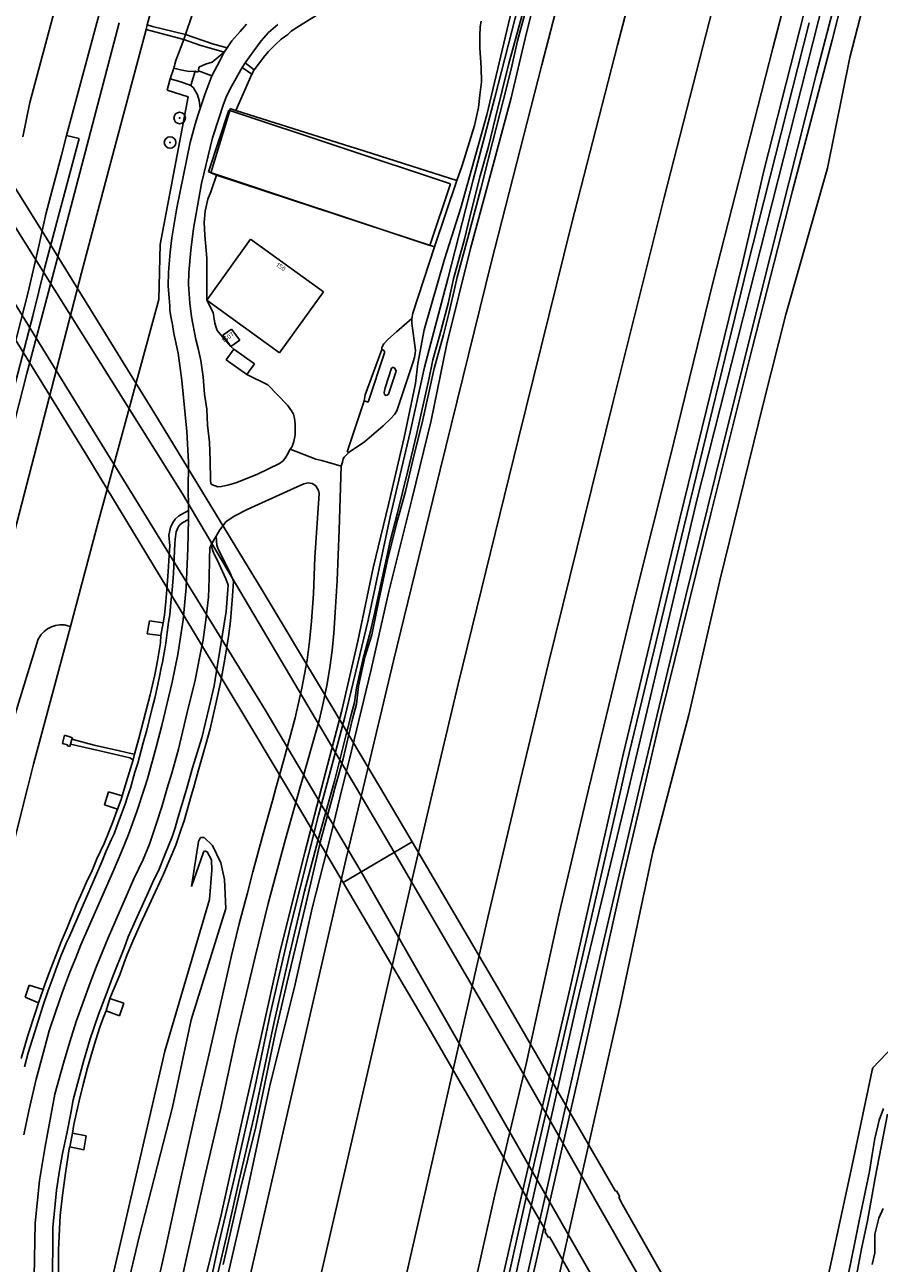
# Model space of a CAD drawing. Header units: metres. Extents: x 102000 to 105000, y 414600 to 420766.
# Tile 44 of 256: x 102816 to 103002, y 416297 to 416566. Entities that reach past the tile are written whole.
import ezdxf

# ---------------------------------------------------------------- set-up
doc = ezdxf.new("R2010")
doc.units = ezdxf.units.M
doc.layers.get('0').update_dxf_attribs({"color": 8})
doc.styles.add('MtXpl_NLCS-ISO', font='NLCS-ISO.ttf')

msp = doc.modelspace()

# ---------------------------------------------------------------- hatches: boundary and pattern name
at = {"ltscale": 0.1}
h = msp.add_hatch(color=256, dxfattribs=at)
edge = h.paths.add_edge_path()
edge.add_arc((102849.39, 416545.73), 0.075, 0, 360)
h = msp.add_hatch(color=256, dxfattribs=at)
edge = h.paths.add_edge_path()
edge.add_arc((102847.31, 416540.4), 0.075, 0, 360)

# ---------------------------------------------------------------- linework, layer by layer
for p, q in [((102940.59, 416605.8), (102928.17, 416557.28)), ((102944.63, 416561.56), (102955.03, 416602.13)), ((102978.37, 416560.93), (102987.01, 416593.98)), ((102987.82, 416555.16), (102997.3, 416591.36)), ((102998.43, 416591.07), (102991.29, 416562.65)), ((102842.34, 416565.96), (102847.69, 416586.22)), ((102925, 416583.66), (102920.29, 416563.51)), ((102835.28, 416580.91), (102824.82, 416541.94)), ((102850.67, 416563.85), (102855.5, 416578.39)), ((102850.67, 416563.85), (102855.5, 416578.39)), ((102924.82, 416564.23), (102928.35, 416578.62)), ((103000, 416577.61), (102995.13, 416558.89)), ((102925.61, 416574.46), (102923.2, 416565.76)), ((102990.16, 416574.27), (102974.51, 416512.36)), ((102822.93, 416571.85), (102816.79, 416549.09)), ((102986.15, 416572.31), (102976.51, 416534.51)), ((102881.75, 416569.68), (102874.89, 416565.38)), ((102923.07, 416570.23), (102917.93, 416550.22)), ((102922.89, 416562.49), (102924.6, 416568.88)), ((102954.76, 416528.47), (102965.24, 416569.42)), ((102836.24, 416566.44), (102822.68, 416514.77)), ((102842.09, 416564.98), (102842.34, 416565.96)), ((102843.47, 416565.63), (102842.34, 416565.96)), ((102843.47, 416565.63), (102850.67, 416563.85)), ((102862.54, 416564.52), (102863.93, 416566.15)), ((102870.73, 416566.04), (102868.71, 416564.33)), ((102914.74, 416565.58), (102914.94, 416566.77)), ((102923.2, 416565.76), (102920.97, 416557.55)), ((102986.3, 416566.41), (102972.86, 416513.55)), ((102834.01, 416534.55), (102842.09, 416564.98)), ((102843.21, 416564.65), (102842.09, 416564.98)), ((102850.32, 416562.77), (102843.21, 416564.65)), ((102850.32, 416562.77), (102850.67, 416563.85)), ((102856.53, 416561.82), (102850.67, 416563.85)), ((102860.71, 416562.5), (102862.54, 416564.52)), ((102868.71, 416564.33), (102867.13, 416562.48)), ((102872.91, 416563.88), (102871.44, 416562.85)), ((102873.68, 416564.58), (102872.91, 416563.88)), ((102874.89, 416565.38), (102873.68, 416564.58)), ((102914.64, 416563.61), (102914.74, 416565.58)), ((102914.68, 416560.99), (102914.64, 416563.61)), ((102920.29, 416563.51), (102916.21, 416546.41)), ((102921.5, 416550.12), (102924.82, 416564.23)), ((102848.59, 416558.25), (102850.32, 416562.77)), ((102848.59, 416558.25), (102850.32, 416562.77)), ((102850.32, 416562.77), (102853.8, 416561.59)), ((102853.8, 416561.59), (102859.08, 416560.02)), ((102859.73, 416561), (102856.53, 416561.82)), ((102859.08, 416560.02), (102859.73, 416561)), ((102859.73, 416561), (102860.71, 416562.5)), ((102865.52, 416560.32), (102863.61, 416557.69)), ((102867.13, 416562.48), (102865.52, 416560.32)), ((102868.68, 416560.2), (102867.93, 416559.25)), ((102870.26, 416561.73), (102868.68, 416560.2)), ((102871.44, 416562.85), (102870.26, 416561.73)), ((102914.94, 416556.72), (102914.68, 416560.99)), ((102921.47, 416556.35), (102922.89, 416562.49)), ((102934.63, 416522.62), (102944.63, 416561.56)), ((102965.43, 416510.2), (102978.37, 416560.93)), ((102991.29, 416562.65), (102982.66, 416529.9)), ((102820.46, 416519.6), (102796, 416558.63)), ((102848.11, 416556.6), (102848.59, 416558.25)), ((102848.11, 416556.6), (102848.59, 416558.25)), ((102856.44, 416557.9), (102854.98, 416557.4)), ((102856.36, 416554.91), (102858.1, 416558.13)), ((102859.08, 416560.02), (102856.44, 416557.9)), ((102858.1, 416558.13), (102859.08, 416560.02)), ((102863.61, 416557.69), (102862.99, 416556.74)), ((102865.62, 416556.22), (102863.61, 416557.69)), ((102866.77, 416557.75), (102865.62, 416556.22)), ((102867.93, 416559.25), (102866.77, 416557.75)), ((102920.97, 416557.55), (102918.07, 416545.86)), ((102995.13, 416558.89), (102990.26, 416534.79)), ((102847.33, 416554.24), (102848.11, 416556.6)), ((102847.33, 416554.24), (102848.11, 416556.6)), ((102849.6, 416556.22), (102848.11, 416556.6)), ((102851.46, 416555.86), (102849.6, 416556.22)), ((102852.76, 416555.91), (102851.46, 416555.86)), ((102852.76, 416555.91), (102851.79, 416552.83)), ((102853.37, 416555.7), (102852.76, 416555.91)), ((102853.49, 416555.98), (102853.37, 416555.7)), ((102853.59, 416556.78), (102853.49, 416555.98)), ((102853.49, 416555.98), (102856.36, 416554.91)), ((102854.98, 416557.4), (102853.59, 416556.78)), ((102856.36, 416554.91), (102854.86, 416550.81)), ((102862.99, 416556.74), (102860.77, 416552.74)), ((102865.06, 416555.25), (102862.99, 416556.74)), ((102865.06, 416555.25), (102864.26, 416553.48)), ((102865.62, 416556.22), (102865.06, 416555.25)), ((102915.06, 416553.59), (102914.94, 416556.72)), ((102928.17, 416557.28), (102917.15, 416514.27)), ((102919.74, 416549.44), (102921.47, 416556.35)), ((102977.88, 416515.83), (102987.82, 416555.16)), ((102846.67, 416551.78), (102847.33, 416554.24)), ((102846.67, 416551.78), (102847.33, 416554.24)), ((102849.63, 416553.6), (102847.33, 416554.24)), ((102851.79, 416552.83), (102849.63, 416553.6)), ((102852.41, 416552.28), (102851.79, 416552.83)), ((102853.26, 416550.79), (102852.41, 416552.28)), ((102860.77, 416552.74), (102859.56, 416550.44)), ((102864.26, 416553.48), (102861.61, 416547.35)), ((102914.71, 416550.68), (102915.06, 416553.59)), ((102845.16, 416518.19), (102851.24, 416550.3)), ((102845.16, 416518.19), (102851.24, 416550.3)), ((102851.24, 416550.3), (102846.67, 416551.78)), ((102851.24, 416550.3), (102846.67, 416551.78)), ((102853.64, 416549.5), (102853.26, 416550.79)), ((102853.82, 416547.78), (102853.64, 416549.5)), ((102854.86, 416550.81), (102853.82, 416547.78)), ((102859.56, 416550.44), (102858.86, 416548.55)), ((102917.93, 416550.22), (102913.25, 416532.29)), ((102914.36, 416548.04), (102914.71, 416550.68)), ((102916.54, 416531.77), (102921.5, 416550.12)), ((102917.51, 416540.66), (102919.74, 416549.44)), ((102816.79, 416549.09), (102815.28, 416541.64)), ((102853.82, 416547.78), (102853.34, 416546.26)), ((102860.12, 416547.44), (102855.65, 416534)), ((102856.14, 416533.83), (102860.46, 416547.79)), ((102858.86, 416548.55), (102857.96, 416545.82)), ((102908.27, 416531.42), (102860.12, 416547.44)), ((102860.46, 416547.79), (102861.12, 416547.52)), ((102861.12, 416547.52), (102861.61, 416547.35)), ((102861.61, 416547.35), (102886.59, 416539.45)), ((102913.51, 416544.07), (102914.36, 416548.04)), ((102852.79, 416544.42), (102851.66, 416540.43)), ((102853.34, 416546.26), (102852.79, 416544.42)), ((102857.96, 416545.82), (102856.54, 416541.42)), ((102916.21, 416546.41), (102910.52, 416526.21)), ((102912.45, 416540.57), (102913.51, 416544.07)), ((102918.07, 416545.86), (102916.53, 416539.54)), ((102801, 416542), (102850, 416464)), ((102823.68, 416537.66), (102824.82, 416541.94)), ((102824.82, 416541.94), (102827.52, 416541.3)), ((102856.54, 416541.42), (102854.15, 416531.48)), ((102827.52, 416541.3), (102820.04, 416513.3)), ((102851.66, 416540.43), (102848.79, 416526.18)), ((102886.59, 416539.45), (102888.05, 416538.99)), ((102888.05, 416538.99), (102909.7, 416532.15)), ((102910.8, 416535.4), (102912.45, 416540.57)), ((102916.53, 416539.54), (102914.77, 416533.16)), ((102914.87, 416530.33), (102917.51, 416540.66)), ((102820.35, 416525.13), (102823.68, 416537.66)), ((102828.07, 416512.03), (102834.01, 416534.55)), ((102855.65, 416534), (102903.8, 416517.98)), ((102857.4, 416533.31), (102856.14, 416533.83)), ((102857.4, 416533.31), (102856.14, 416529.66)), ((102904.8, 416517.68), (102857.4, 416533.31)), ((102909.7, 416532.15), (102910.8, 416535.4)), ((102976.51, 416534.51), (102971.82, 416514.14)), ((102990.26, 416534.79), (102981.26, 416502.97)), ((102854.15, 416531.48), (102852.38, 416521.72)), ((102903.8, 416517.98), (102908.27, 416531.42)), ((102904.8, 416517.68), (102909.7, 416532.15)), ((102913.25, 416532.29), (102907.7, 416510.72)), ((102914.77, 416533.16), (102912.47, 416524.25)), ((102912.68, 416517.38), (102916.54, 416531.77)), ((102799, 416529), (102868, 416417)), ((102855.51, 416528.1), (102854.97, 416525.48)), ((102856.14, 416529.66), (102855.51, 416528.1)), ((102912.1, 416519.66), (102914.87, 416530.33)), ((102943.61, 416483.76), (102954.76, 416528.47)), ((102982.66, 416529.9), (102973.94, 416495.88)), ((102848.79, 416526.18), (102847.71, 416519.7)), ((102854.97, 416525.48), (102854.7, 416523.04)), ((102910.52, 416526.21), (102906.98, 416515.03)), ((102818.69, 416517.56), (102820.35, 416525.13)), ((102854.7, 416523.04), (102854.9, 416520.23)), ((102912.47, 416524.25), (102911.31, 416519.39)), ((102923.06, 416476.04), (102934.63, 416522.62)), ((102852.38, 416521.72), (102851.85, 416516.97)), ((102854.9, 416520.23), (102855.3, 416515.26)), ((102816.44, 416507.82), (102818.69, 416517.56)), ((102844.03, 416481.41), (102820.46, 416519.6)), ((102844.9, 416506.28), (102845.16, 416518.19)), ((102844.9, 416506.28), (102845.16, 416518.19)), ((102847.71, 416519.7), (102847.32, 416516.52)), ((102864.8, 416519.37), (102855.27, 416506.12)), ((102880.69, 416507.92), (102864.8, 416519.37)), ((102900.13, 416503.31), (102904.8, 416517.68)), ((102907.5, 416496.65), (102912.68, 416517.38)), ((102911.31, 416519.39), (102908.98, 416510.74)), ((102909.78, 416511.14), (102912.1, 416519.66)), ((102822.68, 416514.77), (102816.19, 416490.16)), ((102847.32, 416516.52), (102846.96, 416512.17)), ((102851.85, 416516.97), (102851.4, 416512.1)), ((102855.3, 416515.26), (102855.27, 416506.12)), ((102906.98, 416515.03), (102902.59, 416499.66)), ((102969.01, 416480.54), (102977.88, 416515.83)), ((102802.76, 416414.52), (102828.07, 416512.03)), ((102820.04, 416513.3), (102817.49, 416502.7)), ((102846.96, 416512.17), (102846.91, 416509.16)), ((102851.4, 416512.1), (102851.32, 416509.54)), ((102917.15, 416514.27), (102906.04, 416469.2)), ((102971.82, 416514.14), (102958.12, 416458.34)), ((102972.86, 416513.55), (102959.07, 416456.77)), ((102974.51, 416512.36), (102961.86, 416462.63)), ((102805.69, 416510.41), (102829.19, 416472.33)), ((102846.91, 416509.16), (102847.1, 416506.62)), ((102851.32, 416509.54), (102851.61, 416505.45)), ((102907.7, 416510.72), (102902.67, 416491.57)), ((102908.98, 416510.74), (102907.81, 416505.42)), ((102909.11, 416508.21), (102909.78, 416511.14)), ((102955.98, 416471.65), (102965.43, 416510.2)), ((102813.29, 416495.37), (102816.44, 416507.82)), ((102847.1, 416506.62), (102847.23, 416504.88)), ((102871.14, 416494.67), (102880.69, 416507.92)), ((102907.94, 416503.23), (102909.11, 416508.21)), ((102831.59, 416457.54), (102844.9, 416506.28)), ((102831.59, 416457.54), (102844.9, 416506.28)), ((102847.23, 416504.88), (102847.27, 416503.9)), ((102847.27, 416503.9), (102847.54, 416502.21)), ((102851.61, 416505.45), (102851.99, 416502.48)), ((102855.27, 416506.12), (102856.68, 416503.46)), ((102855.27, 416506.12), (102871.14, 416494.67)), ((102907.81, 416505.42), (102905.89, 416498.26)), ((102817.49, 416502.7), (102801.7, 416442.57)), ((102847.54, 416502.21), (102847.81, 416500.79)), ((102851.99, 416502.48), (102852.94, 416497.59)), ((102856.68, 416503.46), (102857.05, 416501.13)), ((102857.05, 416501.13), (102857.34, 416500.16)), ((102896.54, 416499.21), (102899.91, 416502.16)), ((102899.91, 416502.16), (102900.13, 416503.31)), ((102899.91, 416501.09), (102899.91, 416502.16)), ((102900.68, 416495.2), (102899.91, 416501.09)), ((102906.77, 416498.58), (102907.94, 416503.23)), ((102981.26, 416502.97), (102976.4, 416483.78)), ((102847.81, 416500.79), (102848.16, 416498.87)), ((102848.16, 416498.87), (102849.06, 416494.58)), ((102857.34, 416500.16), (102857.57, 416499.52)), ((102857.57, 416499.52), (102858.35, 416498.61)), ((102858.35, 416498.61), (102860.56, 416496.05)), ((102860.69, 416499.84), (102858.79, 416498.51)), ((102858.79, 416498.51), (102858.81, 416498.5)), ((102858.81, 416498.5), (102860.56, 416496.05)), ((102862.45, 416497.4), (102860.69, 416499.84)), ((102894.68, 416497.59), (102896.54, 416499.21)), ((102902.59, 416499.66), (102901.2, 416492.37)), ((102905.89, 416498.26), (102904.48, 416493.17)), ((102904.71, 416491.23), (102906.77, 416498.58)), ((102852.94, 416497.59), (102853.44, 416495.62)), ((102853.44, 416495.62), (102853.97, 416492.99)), ((102860.56, 416496.05), (102862.45, 416497.4)), ((102860.56, 416496.05), (102861.18, 416495.46)), ((102893.33, 416495.41), (102893.38, 416495.8)), ((102893.38, 416495.8), (102893.78, 416496.65)), ((102893.78, 416496.65), (102894.68, 416497.59)), ((102904.11, 416479.98), (102907.5, 416496.65)), ((102973.94, 416495.88), (102964.92, 416459.66)), ((102849.06, 416494.58), (102849.9, 416488.66)), ((102853.97, 416492.99), (102854.53, 416489.41)), ((102861.18, 416495.46), (102859.52, 416493.13)), ((102859.52, 416493.13), (102864.01, 416489.94)), ((102865.66, 416492.27), (102861.18, 416495.46)), ((102889.71, 416485.55), (102893.33, 416495.41)), ((102890.4, 416483.93), (102893.94, 416494.68)), ((102893.57, 416495.31), (102893.33, 416495.41)), ((102893.75, 416495.24), (102893.57, 416495.31)), ((102893.96, 416494.92), (102893.75, 416495.24)), ((102893.94, 416494.68), (102893.96, 416494.92)), ((102900.18, 416492.71), (102900.49, 416493.64)), ((102900.49, 416493.64), (102900.64, 416494.59)), ((102900.64, 416494.59), (102900.68, 416495.2)), ((102904.48, 416493.17), (102903.6, 416488.89)), ((102864.01, 416489.94), (102865.66, 416492.27)), ((102895.45, 416491.36), (102894.09, 416487.03)), ((102894.83, 416485.68), (102896.5, 416490.67)), ((102895.65, 416491.48), (102895.45, 416491.36)), ((102895.91, 416491.46), (102895.65, 416491.48)), ((102896.2, 416491.31), (102895.91, 416491.46)), ((102896.5, 416490.67), (102896.2, 416491.31)), ((102896.59, 416482.04), (102900.18, 416492.71)), ((102902.67, 416491.57), (102899.51, 416477.43)), ((102901.2, 416492.37), (102900.7, 416487.98)), ((102902.3, 416480.09), (102904.71, 416491.23)), ((102816.19, 416490.16), (102810.04, 416466.64)), ((102849.9, 416488.66), (102850.94, 416477.57)), ((102854.53, 416489.41), (102854.82, 416485.7)), ((102864.01, 416489.94), (102868.59, 416487.73)), ((102868.59, 416487.73), (102872.84, 416483.31)), ((102900.7, 416487.98), (102898.24, 416476.23)), ((102903.6, 416488.89), (102900.91, 416476.91)), ((102854.82, 416485.7), (102855.27, 416482.38)), ((102889.51, 416484.2), (102889.71, 416485.55)), ((102894.09, 416487.03), (102893.87, 416486.03)), ((102893.87, 416486.03), (102893.97, 416485.58)), ((102893.97, 416485.58), (102894.2, 416485.39)), ((102894.2, 416485.39), (102894.55, 416485.43)), ((102894.55, 416485.43), (102894.83, 416485.68)), ((102855.27, 416482.38), (102855.48, 416478.95)), ((102872.84, 416483.31), (102873.72, 416482.02)), ((102885.8, 416473.15), (102889.51, 416484.2)), ((102889.51, 416484.2), (102890.4, 416483.93)), ((102929.59, 416427.19), (102943.61, 416483.76)), ((102976.4, 416483.78), (102966.87, 416445.17)), ((102867.33, 416443.08), (102844.03, 416481.41)), ((102873.72, 416482.02), (102874.15, 416481.33)), ((102874.15, 416481.33), (102874.32, 416480.75)), ((102874.32, 416480.75), (102874.43, 416479.98)), ((102874.43, 416479.98), (102874.55, 416479.04)), ((102893.68, 416478.76), (102895.33, 416480.36)), ((102895.33, 416480.36), (102896.09, 416481.26)), ((102896.09, 416481.26), (102896.59, 416482.04)), ((102899.95, 416463.04), (102904.11, 416479.98)), ((102900.18, 416471.58), (102902.3, 416480.09)), ((102959.44, 416441.52), (102969.01, 416480.54)), ((102850.94, 416477.57), (102851.35, 416470.91)), ((102855.48, 416478.95), (102855.89, 416475.24)), ((102874.48, 416476.8), (102874.24, 416475.41)), ((102874.53, 416478.13), (102874.48, 416476.8)), ((102874.55, 416479.04), (102874.53, 416478.13)), ((102889.62, 416475.33), (102893.68, 416478.76)), ((102899.51, 416477.43), (102895.16, 416458.97)), ((102900.91, 416476.91), (102899.04, 416468.99)), ((102855.89, 416475.24), (102856.04, 416471.24)), ((102873.87, 416474.33), (102873.42, 416473.69)), ((102874.24, 416475.41), (102873.87, 416474.33)), ((102886.24, 416473.09), (102889.62, 416475.33)), ((102898.24, 416476.23), (102894.83, 416461.65)), ((102909.97, 416422.61), (102923.06, 416476.04)), ((102829.19, 416472.33), (102852.43, 416434.09)), ((102871.93, 416471.2), (102872.49, 416471.99)), ((102872.49, 416471.99), (102872.79, 416472.51)), ((102872.79, 416472.51), (102873.42, 416473.69)), ((102873.42, 416473.69), (102879.04, 416471.54)), ((102879.04, 416471.54), (102880.3, 416471.24)), ((102884.8, 416470.92), (102884.96, 416471.64)), ((102884.96, 416471.64), (102885.16, 416471.95)), ((102885.16, 416471.95), (102886.24, 416473.09)), ((102886.24, 416473.09), (102885.8, 416473.15)), ((102898.49, 416464.51), (102900.18, 416471.58)), ((102948.42, 416441.36), (102955.98, 416471.65)), ((102851.35, 416470.91), (102851.21, 416464.59)), ((102856.04, 416471.24), (102856.13, 416466.97)), ((102866.16, 416468.18), (102871.13, 416470.59)), ((102871.13, 416470.59), (102871.93, 416471.2)), ((102880.3, 416471.24), (102884.54, 416470.01)), ((102884.06, 416456.18), (102884.54, 416470.01)), ((102884.54, 416470.01), (102884.8, 416470.92)), ((102906.04, 416469.2), (102895.87, 416427.7)), ((102899.04, 416468.99), (102896.68, 416459.55)), ((102856.13, 416466.97), (102856.15, 416466.19)), ((102856.15, 416466.19), (102856.52, 416465.95)), ((102856.52, 416465.95), (102857.68, 416465.56)), ((102858.49, 416465.57), (102860.1, 416465.96)), ((102860.1, 416465.96), (102861.59, 416466.43)), ((102861.59, 416466.43), (102866.16, 416468.18)), ((102873.48, 416464.87), (102876.37, 416466.19)), ((102876.37, 416466.19), (102877.34, 416466.42)), ((102877.34, 416466.42), (102878.19, 416466.27)), ((102878.19, 416466.27), (102878.98, 416465.73)), ((102850, 416464), (102887.82, 416400)), ((102851.21, 416464.59), (102851.31, 416461.69)), ((102857.68, 416465.56), (102858.49, 416465.57)), ((102864.11, 416460.6), (102873.48, 416464.87)), ((102879.73, 416464.07), (102878.79, 416450.15)), ((102878.98, 416465.73), (102879.62, 416464.75)), ((102879.62, 416464.75), (102879.73, 416464.07)), ((102896.74, 416458.29), (102898.49, 416464.51)), ((102851.31, 416461.69), (102851.32, 416460.39)), ((102861.43, 416459.25), (102864.11, 416460.6)), ((102894.83, 416461.65), (102891.49, 416447.9)), ((102894.88, 416442.79), (102899.95, 416463.04)), ((102961.86, 416462.63), (102947.08, 416400)), ((102848.43, 416458.52), (102847.88, 416457.76)), ((102849.21, 416459.23), (102848.43, 416458.52)), ((102851.32, 416460.39), (102849.21, 416459.23)), ((102850.07, 416457.75), (102851.31, 416458.39)), ((102851.31, 416458.39), (102851.18, 416452.12)), ((102851.32, 416460.39), (102851.31, 416458.39)), ((102858.1, 416456.19), (102859.53, 416457.96)), ((102859.53, 416457.96), (102861.43, 416459.25)), ((102895.16, 416458.97), (102890.37, 416436.51)), ((102894.68, 416449.92), (102896.74, 416458.29)), ((102896.68, 416459.55), (102895.18, 416453.74)), ((102958.12, 416458.34), (102945.92, 416407.6)), ((102964.92, 416459.66), (102953.98, 416415.34)), ((102825.62, 416435.15), (102831.59, 416457.54)), ((102825.62, 416435.15), (102831.59, 416457.54)), ((102847.42, 416456.69), (102847.06, 416455.04)), ((102847.88, 416457.76), (102847.42, 416456.69)), ((102848.39, 416454.11), (102848.61, 416455.74)), ((102848.61, 416455.74), (102849.09, 416456.74)), ((102849.09, 416456.74), (102849.54, 416457.37)), ((102849.54, 416457.37), (102850.07, 416457.75)), ((102857.33, 416454.8), (102858.1, 416456.19)), ((102883.62, 416445.17), (102884.06, 416456.18)), ((102959.07, 416456.77), (102946.65, 416405.53)), ((102847.06, 416455.04), (102847.24, 416452.73)), ((102847.24, 416452.73), (102847.19, 416451.77)), ((102848.17, 416450.04), (102848.36, 416453.11)), ((102848.36, 416453.11), (102848.39, 416454.11)), ((102855.98, 416452.31), (102856.24, 416452.91)), ((102856.24, 416452.91), (102856.49, 416453.33)), ((102856.42, 416452.82), (102856.4, 416452.32)), ((102856.49, 416453.33), (102856.42, 416452.82)), ((102856.49, 416453.33), (102857.33, 416454.8)), ((102857.5, 416452.83), (102857.33, 416454.8)), ((102857.73, 416452.19), (102857.5, 416452.83)), ((102895.18, 416453.74), (102893.45, 416445.65)), ((102847.19, 416451.77), (102846.93, 416447.08)), ((102848.04, 416446.66), (102848.17, 416450.04)), ((102851.18, 416452.12), (102850.8, 416443.63)), ((102855.8, 416445.61), (102855.89, 416449.82)), ((102855.89, 416449.82), (102855.98, 416452.31)), ((102856.4, 416452.32), (102856.6, 416451.59)), ((102856.6, 416451.59), (102856.91, 416450.9)), ((102856.91, 416450.9), (102857.61, 416449.47)), ((102858.12, 416451.27), (102857.73, 416452.19)), ((102860.33, 416447), (102858.12, 416451.27)), ((102878.79, 416450.15), (102878.52, 416442.26)), ((102892.88, 416441.56), (102894.68, 416449.92)), ((102857.61, 416449.47), (102859.47, 416445.52)), ((102891.49, 416447.9), (102888.17, 416431.93)), ((102846.93, 416447.08), (102846.61, 416443.21)), ((102847.75, 416443.08), (102848.04, 416446.66)), ((102855.65, 416441.53), (102855.8, 416445.61)), ((102859.47, 416445.52), (102859.82, 416444.61)), ((102859.82, 416444.61), (102859.92, 416444.15)), ((102861.08, 416444.98), (102860.33, 416447)), ((102860.92, 416441.82), (102861.08, 416444.98)), ((102883.2, 416438.19), (102883.62, 416445.17)), ((102893.45, 416445.65), (102891.75, 416437.99)), ((102966.87, 416445.17), (102960.16, 416415.92)), ((102846.61, 416443.21), (102846.36, 416440.58)), ((102847.5, 416440.4), (102847.75, 416443.08)), ((102850.8, 416443.63), (102850.16, 416436.58)), ((102859.92, 416444.15), (102859.49, 416438.38)), ((102860.42, 416436.33), (102860.92, 416441.82)), ((102880.26, 416421.55), (102867.33, 416443.08)), ((102878.52, 416442.26), (102878.06, 416436.34)), ((102891.07, 416425.81), (102894.88, 416442.79)), ((102846.36, 416440.58), (102846.07, 416437.59)), ((102847.24, 416437.66), (102847.5, 416440.4)), ((102855.09, 416436.62), (102855.65, 416441.53)), ((102891.21, 416433.37), (102892.88, 416441.56)), ((102940.1, 416407.19), (102948.42, 416441.36)), ((102949.4, 416400), (102959.44, 416441.52)), ((102842.85, 416436.36), (102842.36, 416433.58)), ((102845.79, 416435.97), (102842.85, 416436.36)), ((102846.07, 416437.59), (102845.79, 416435.97)), ((102846.97, 416436.07), (102847.24, 416437.66)), ((102850.16, 416436.58), (102848.98, 416429.08)), ((102854.49, 416432.27), (102855.09, 416436.62)), ((102859.49, 416438.38), (102858.38, 416431.22)), ((102860.05, 416432.97), (102860.42, 416436.33)), ((102878.06, 416436.34), (102877.64, 416431.91)), ((102882.91, 416433.74), (102883.2, 416438.19)), ((102890.37, 416436.51), (102885.35, 416415.41)), ((102891.75, 416437.99), (102890.9, 416434.15)), ((102817.64, 416405.23), (102825.62, 416435.15)), ((102817.64, 416405.23), (102825.62, 416435.15)), ((102819.91, 416434.08), (102819.26, 416433.38)), ((102820.66, 416434.66), (102819.91, 416434.08)), ((102821.5, 416435.1), (102820.66, 416434.66)), ((102822.41, 416435.4), (102821.5, 416435.1)), ((102823.35, 416435.55), (102822.41, 416435.4)), ((102824.3, 416435.53), (102823.35, 416435.55)), ((102825.62, 416435.15), (102824.3, 416435.53)), ((102845.33, 416433.18), (102845.79, 416435.97)), ((102846.36, 416431.54), (102846.69, 416433.86)), ((102846.69, 416433.86), (102846.97, 416436.07)), ((102852.43, 416434.09), (102865.32, 416412.63)), ((102882.57, 416429.9), (102882.91, 416433.74)), ((102890.9, 416434.15), (102889.84, 416430.09)), ((102818.66, 416432.41), (102813.3, 416415.16)), ((102819.26, 416433.38), (102818.66, 416432.41)), ((102842.36, 416433.58), (102845.33, 416433.18)), ((102845.2, 416431.61), (102844.61, 416427.68)), ((102845.33, 416433.18), (102845.2, 416431.61)), ((102846.14, 416430.24), (102846.36, 416431.54)), ((102853.73, 416428.34), (102854.49, 416432.27)), ((102858.38, 416431.22), (102857.63, 416426.79)), ((102859.2, 416428.06), (102860.05, 416432.97)), ((102877.64, 416431.91), (102877.11, 416427.83)), ((102888.17, 416431.93), (102884.66, 416416.86)), ((102889.69, 416428.51), (102891.21, 416433.37)), ((102845.65, 416427.38), (102845.88, 416428.63)), ((102845.88, 416428.63), (102846.14, 416430.24)), ((102848.98, 416429.08), (102847.77, 416423.07)), ((102853.26, 416426.09), (102853.73, 416428.34)), ((102882.09, 416426.26), (102882.57, 416429.9)), ((102888.3, 416422.18), (102889.69, 416428.51)), ((102889.84, 416430.09), (102889.21, 416427.93)), ((102844.61, 416427.68), (102843.98, 416424.63)), ((102845.01, 416424.31), (102845.38, 416426.16)), ((102845.38, 416426.16), (102845.65, 416427.38)), ((102852.68, 416423.12), (102853.26, 416426.09)), ((102857.63, 416426.79), (102856.92, 416422.26)), ((102858.33, 416423.26), (102859.2, 416428.06)), ((102877.11, 416427.83), (102875.94, 416421.71)), ((102881.49, 416422.66), (102882.09, 416426.26)), ((102886.23, 416405.98), (102891.07, 416425.81)), ((102889.21, 416427.93), (102888.14, 416423.15)), ((102895.87, 416427.7), (102889.27, 416400)), ((102923.11, 416400), (102929.59, 416427.19)), ((102843.98, 416424.63), (102842.97, 416420.3)), ((102844.66, 416422.55), (102845.01, 416424.31)), ((102847.77, 416423.07), (102845.52, 416413.6)), ((102851.27, 416417.37), (102852.68, 416423.12)), ((102857.44, 416418.98), (102858.33, 416423.26)), ((102888.14, 416423.15), (102887.85, 416421.83)), ((102842.97, 416420.3), (102842.03, 416416.67)), ((102843.97, 416419.55), (102844.66, 416422.55)), ((102856.92, 416422.26), (102855.84, 416417.58)), ((102875.94, 416421.71), (102874.5, 416415.26)), ((102893.06, 416400), (102880.26, 416421.55)), ((102880.57, 416418.49), (102881.49, 416422.66)), ((102887.85, 416421.83), (102887.4, 416418.62)), ((102887.83, 416418.24), (102888.3, 416422.18)), ((102904.61, 416400), (102909.97, 416422.61)), ((102843.44, 416417.42), (102843.97, 416419.55)), ((102855.84, 416417.58), (102854.2, 416410.98)), ((102856.01, 416412.91), (102857.44, 416418.98)), ((102879.71, 416414.69), (102880.57, 416418.49)), ((102887.4, 416418.62), (102886.76, 416416.22)), ((102886.95, 416415.06), (102887.83, 416418.24)), ((102842.03, 416416.67), (102840.55, 416410.82)), ((102842.77, 416414.75), (102843.44, 416417.42)), ((102849.13, 416408.48), (102851.27, 416417.37)), ((102868, 416417), (102878.06, 416400)), ((102874.5, 416415.26), (102872.05, 416406.14)), ((102884.66, 416416.86), (102881.18, 416403.59)), ((102885.35, 416415.41), (102881.18, 416400)), ((102884.94, 416406.37), (102886.95, 416415.06)), ((102886.76, 416416.22), (102885.62, 416411.64)), ((102953.98, 416415.34), (102950.38, 416400)), ((102960.16, 416415.92), (102955.96, 416400)), ((102841.49, 416409.84), (102842.26, 416412.62)), ((102842.26, 416412.62), (102842.77, 416414.75)), ((102845.52, 416413.6), (102844.32, 416408.92)), ((102854.99, 416409.25), (102856.01, 416412.91)), ((102865.32, 416412.63), (102872.82, 416400)), ((102878.14, 416409.15), (102879.71, 416414.69)), ((102824.38, 416411.5), (102823.92, 416409.69)), ((102823.92, 416409.69), (102825.03, 416409.41)), ((102825.49, 416411.16), (102824.38, 416411.5)), ((102825.03, 416409.41), (102824.99, 416409.17)), ((102825.85, 416411.04), (102825.49, 416411.16)), ((102825.53, 416409.05), (102825.68, 416409.54)), ((102825.94, 416410.63), (102825.68, 416409.54)), ((102825.68, 416409.54), (102832.06, 416408.14)), ((102826.06, 416410.98), (102825.85, 416411.04)), ((102825.94, 416410.63), (102826.06, 416410.98)), ((102830.78, 416409.33), (102825.94, 416410.63)), ((102840.55, 416410.82), (102839.61, 416407.42)), ((102840.27, 416405.46), (102841.49, 416409.84)), ((102854.2, 416410.98), (102852.21, 416404.42)), ((102885.62, 416411.64), (102883.05, 416401.52)), ((102824.99, 416409.17), (102825.53, 416409.05)), ((102836.29, 416408.09), (102830.78, 416409.33)), ((102832.06, 416408.14), (102836.09, 416407.2)), ((102836.09, 416407.2), (102838.55, 416406.62)), ((102838.77, 416407.53), (102836.29, 416408.09)), ((102839.61, 416407.42), (102838.77, 416407.53)), ((102839.27, 416406.17), (102839.61, 416407.42)), ((102844.32, 416408.92), (102842.38, 416402)), ((102847.67, 416403.23), (102849.13, 416408.48)), ((102853.42, 416403.73), (102854.99, 416409.25)), ((102876.1, 416401.97), (102878.14, 416409.15)), ((102938.4, 416400), (102940.1, 416407.19)), ((102945.92, 416407.6), (102944.19, 416400)), ((102816.32, 416400), (102817.64, 416405.23)), ((102816.32, 416400), (102817.64, 416405.23)), ((102839.27, 416406.17), (102837.55, 416400.52)), ((102838.55, 416406.62), (102839.27, 416406.17)), ((102839.67, 416403.47), (102840.27, 416405.46)), ((102852.21, 416404.42), (102850.92, 416400)), ((102872.05, 416406.14), (102870.33, 416400)), ((102883.15, 416400), (102884.94, 416406.37)), ((102884.76, 416400), (102886.23, 416405.98)), ((102946.65, 416405.53), (102945.39, 416400)), ((102838.68, 416400), (102839.67, 416403.47)), ((102842.38, 416402), (102841.73, 416400)), ((102846.71, 416400), (102847.67, 416403.23)), ((102852.37, 416400), (102853.42, 416403.73)), ((102875.54, 416400), (102876.1, 416401.97)), ((102881.18, 416403.59), (102880.24, 416400)), ((102883.05, 416401.52), (102882.63, 416400)), ((102810.7, 416377.75), (102816.32, 416400)), ((102810.7, 416377.75), (102816.32, 416400)), ((102833.94, 416399.22), (102833.02, 416396.36)), ((102836.89, 416398.31), (102833.94, 416399.22)), ((102837.4, 416400), (102836.89, 416398.31)), ((102837.55, 416400.52), (102837.4, 416400)), ((102838.01, 416397.9), (102838.51, 416399.4)), ((102838.51, 416399.4), (102838.68, 416400)), ((102841.73, 416400), (102840.09, 416394.95)), ((102845.52, 416395.96), (102846.71, 416400)), ((102850.92, 416400), (102848.87, 416392.99)), ((102851.9, 416398.32), (102852.37, 416400)), ((102870.33, 416400), (102869.63, 416397.5)), ((102872.42, 416388.93), (102875.54, 416400)), ((102872.82, 416400), (102884.98, 416379.52)), ((102880.24, 416400), (102876.6, 416386.02)), ((102878.06, 416400), (102888.84, 416381.8)), ((102882.63, 416400), (102879.55, 416388.81)), ((102881.18, 416400), (102879.59, 416394.12)), ((102882.33, 416390.09), (102884.76, 416400)), ((102882.6, 416398.07), (102883.15, 416400)), ((102889.27, 416400), (102885.55, 416384.38)), ((102887.82, 416400), (102896.06, 416386.06)), ((102899.96, 416388.36), (102893.06, 416400)), ((102899.93, 416380.22), (102904.61, 416400)), ((102916.41, 416371.9), (102923.11, 416400)), ((102932.01, 416373.02), (102938.4, 416400)), ((102944.19, 416400), (102934.32, 416356.6)), ((102947.01, 416399.69), (102935.74, 416353.13)), ((102945.39, 416400), (102936.23, 416359.99)), ((102938.41, 416352.96), (102949.39, 416399.98)), ((102950.38, 416400), (102945.62, 416379.68)), ((102947.08, 416400), (102947.01, 416399.69)), ((102949.39, 416399.98), (102949.4, 416400)), ((102955.96, 416400), (102952.29, 416386.14)), ((102833.02, 416396.36), (102835.91, 416395.46)), ((102835.91, 416395.46), (102836.67, 416397.57)), ((102836.67, 416397.57), (102836.89, 416398.31)), ((102836.69, 416394.2), (102837.6, 416396.72)), ((102837.6, 416396.72), (102838.01, 416397.9)), ((102844.38, 416392.38), (102845.52, 416395.96)), ((102850.34, 416392.91), (102851.9, 416398.32)), ((102869.63, 416397.5), (102867.56, 416390.04)), ((102880.1, 416388.74), (102882.6, 416398.07)), ((102835.76, 416395.06), (102834.79, 416392.49)), ((102835.91, 416395.46), (102835.76, 416395.06)), ((102835.76, 416391.76), (102836.69, 416394.2)), ((102840.09, 416394.95), (102838.28, 416389.9)), ((102879.59, 416394.12), (102873.57, 416370.3)), ((102834.79, 416392.49), (102833.95, 416390.29)), ((102835.14, 416390.06), (102835.76, 416391.76)), ((102842.84, 416387.83), (102844.38, 416392.38)), ((102848.4, 416391.4), (102847.75, 416389.41)), ((102848.87, 416392.99), (102848.4, 416391.4)), ((102848.55, 416387.59), (102849.73, 416391.12)), ((102849.73, 416391.12), (102850.34, 416392.91)), ((102832.98, 416388), (102831.41, 416384.61)), ((102833.95, 416390.29), (102832.98, 416388)), ((102833.33, 416386.15), (102834.58, 416388.9)), ((102834.58, 416388.9), (102835.14, 416390.06)), ((102838.28, 416389.9), (102836.69, 416386.04)), ((102847.75, 416389.41), (102846.2, 416385.5)), ((102851.98, 416378.64), (102853.46, 416388.43)), ((102853.46, 416388.43), (102853.93, 416389.25)), ((102853.93, 416389.25), (102854.76, 416389.28)), ((102854.76, 416389.28), (102856.52, 416387.53)), ((102867.56, 416390.04), (102865.33, 416381.78)), ((102868.61, 416374.91), (102872.42, 416388.93)), ((102879.55, 416388.81), (102876.57, 416377.62)), ((102876.71, 416374.11), (102880.1, 416388.74)), ((102878.23, 416373.94), (102882.33, 416390.09)), ((102884.98, 416379.52), (102899.96, 416388.36)), ((102899.96, 416388.36), (102884.98, 416379.52)), ((102918.54, 416356.72), (102899.96, 416388.36)), ((102832.45, 416383.98), (102833.33, 416386.15)), ((102836.69, 416386.04), (102835.1, 416382.22)), ((102841.43, 416384.47), (102842.84, 416387.83)), ((102846.2, 416385.5), (102844.78, 416382.05)), ((102845.88, 416381.3), (102848.55, 416387.59)), ((102854.57, 416386.05), (102851.98, 416378.64)), ((102854.83, 416386.38), (102854.57, 416386.05)), ((102855.4, 416386.18), (102854.83, 416386.38)), ((102856.33, 416384.41), (102855.4, 416386.18)), ((102856.52, 416387.53), (102858.35, 416383.79)), ((102876.6, 416386.02), (102871.24, 416364.64)), ((102896.06, 416386.06), (102923.19, 416339.62)), ((102952.29, 416386.14), (102945.29, 416353.04)), ((102825.36, 416367.61), (102832.45, 416383.98)), ((102831.41, 416384.61), (102830.34, 416382.12)), ((102839.44, 416380.28), (102841.43, 416384.47)), ((102856.36, 416382.19), (102856.33, 416384.41)), ((102858.35, 416383.79), (102859.16, 416380.17)), ((102885.55, 416384.38), (102874.59, 416336.94)), ((102835.1, 416382.22), (102827.89, 416365.94)), ((102830.34, 416382.12), (102829.08, 416379.43)), ((102833.85, 416367.47), (102839.44, 416380.28)), ((102843.76, 416380.1), (102842.63, 416377.47)), ((102843.21, 416375.49), (102845.88, 416381.3)), ((102844.78, 416382.05), (102843.76, 416380.1)), ((102855.87, 416375.8), (102856.36, 416382.19)), ((102859.16, 416380.17), (102859.43, 416373.82)), ((102865.33, 416381.78), (102864.18, 416377.22)), ((102888.84, 416381.8), (102965.49, 416247.71)), ((102889.68, 416335.55), (102899.93, 416380.22)), ((102829.08, 416379.43), (102827.91, 416376.72)), ((102842.63, 416377.47), (102840.19, 416372.05)), ((102864.18, 416377.22), (102862.35, 416370.47)), ((102876.57, 416377.62), (102873.09, 416362.88)), ((102884.98, 416379.52), (102903.5, 416347.96)), ((102945.62, 416379.68), (102937.3, 416342.38)), ((102827.05, 416374.88), (102824.9, 416369.6)), ((102827.91, 416376.72), (102827.05, 416374.88)), ((102840.85, 416370.53), (102843.21, 416375.49)), ((102846.16, 416342.79), (102855.87, 416375.8)), ((102865.83, 416363.29), (102868.61, 416374.91)), ((102840.19, 416372.05), (102838.23, 416367.67)), ((102859.43, 416373.82), (102851.93, 416349.61)), ((102872.74, 416357.8), (102876.71, 416374.11)), ((102874.48, 416357.4), (102878.23, 416373.94)), ((102903.3, 416314.31), (102916.41, 416371.9)), ((102924.83, 416340.38), (102932.01, 416373.02)), ((102824.9, 416369.6), (102823.66, 416366.57)), ((102839.2, 416366.76), (102840.85, 416370.53)), ((102862.35, 416370.47), (102860.66, 416363.62)), ((102873.57, 416370.3), (102869.15, 416351.11)), ((102823.66, 416366.57), (102822.93, 416364.73)), ((102823.55, 416363.47), (102824.81, 416366.43)), ((102824.81, 416366.43), (102825.36, 416367.61)), ((102832.68, 416364.65), (102833.85, 416367.47)), ((102838.23, 416367.67), (102837.32, 416365.18)), ((102837.99, 416363.84), (102839.2, 416366.76)), ((102822.93, 416364.73), (102821.39, 416360.77)), ((102827.89, 416365.94), (102826.78, 416363.09)), ((102831.27, 416361.1), (102832.68, 416364.65)), ((102837.32, 416365.18), (102834.95, 416359.3)), ((102837.22, 416361.89), (102837.99, 416363.84)), ((102860.66, 416363.62), (102858.27, 416353.01)), ((102871.24, 416364.64), (102866.95, 416345.37)), ((102821.64, 416358.32), (102822.75, 416361.34)), ((102822.75, 416361.34), (102823.55, 416363.47)), ((102826.78, 416363.09), (102825.49, 416360.01)), ((102829.9, 416357.67), (102831.27, 416361.1)), ((102836.35, 416359.38), (102837.22, 416361.89)), ((102861.72, 416345.98), (102865.83, 416363.29)), ((102873.09, 416362.88), (102869.87, 416348.8)), ((102821.39, 416360.77), (102820.16, 416357.49)), ((102820.79, 416355.98), (102821.64, 416358.32)), ((102825.49, 416360.01), (102823.83, 416355.52)), ((102834.95, 416359.3), (102833.39, 416355.12)), ((102834.92, 416356), (102836.35, 416359.38)), ((102936.23, 416359.99), (102924.62, 416310.35)), ((102816.7, 416357.17), (102815.8, 416354.57)), ((102819.71, 416356.24), (102816.7, 416357.17)), ((102818.72, 416353.31), (102819.71, 416356.24)), ((102819.64, 416352.61), (102820.79, 416355.98)), ((102820.16, 416357.49), (102819.71, 416356.24)), ((102826.88, 416349.28), (102829.9, 416357.67)), ((102834.2, 416354.25), (102834.92, 416356)), ((102868.96, 416334.98), (102874.48, 416357.4)), ((102870.25, 416346.97), (102872.74, 416357.8)), ((102944.16, 416312.35), (102918.54, 416356.72)), ((102934.32, 416356.6), (102921.67, 416302.38)), ((102815.8, 416354.57), (102818.72, 416353.31)), ((102818.72, 416353.31), (102818, 416351.07)), ((102823.83, 416355.52), (102822.46, 416351.53)), ((102833.39, 416355.12), (102831.72, 416350.75)), ((102834.2, 416354.25), (102833.38, 416351.56)), ((102837.28, 416353.24), (102834.2, 416354.25)), ((102836.32, 416350.51), (102837.28, 416353.24)), ((102858.27, 416353.01), (102855.82, 416342.21)), ((102935.74, 416353.13), (102923.98, 416300.8)), ((102928.53, 416309.59), (102938.41, 416352.96)), ((102945.29, 416353.04), (102937.18, 416317.21)), ((102818, 416351.07), (102816.38, 416346.21)), ((102818.28, 416348.21), (102819.64, 416352.61)), ((102822.46, 416351.53), (102821.05, 416347.24)), ((102831.72, 416350.75), (102829.92, 416345.5)), ((102832.05, 416348.05), (102832.8, 416350.19)), ((102832.8, 416350.19), (102833.38, 416351.56)), ((102833.38, 416351.56), (102836.32, 416350.51)), ((102869.15, 416351.11), (102865.79, 416335.23)), ((103000.11, 416339.18), (103011.52, 416351.11)), ((102816.48, 416342.47), (102818.28, 416348.21)), ((102825.5, 416344.81), (102826.88, 416349.28)), ((102831.17, 416345.29), (102832.05, 416348.05)), ((102851.93, 416349.61), (102847.81, 416330.62)), ((102869.87, 416348.8), (102867.32, 416336.9)), ((102903.5, 416347.96), (102916.06, 416326.31)), ((102816.38, 416346.21), (102814.95, 416341.25)), ((102821.05, 416347.24), (102819.75, 416342.59)), ((102824.16, 416340.2), (102825.5, 416344.81)), ((102829.92, 416345.5), (102828.47, 416340.58)), ((102830.46, 416342.87), (102831.17, 416345.29)), ((102858.28, 416330.11), (102861.72, 416345.98)), ((102866.95, 416345.37), (102863.2, 416328.73)), ((102865.95, 416326.38), (102870.25, 416346.97)), ((102815.62, 416339.43), (102816.48, 416342.47)), ((102819.75, 416342.59), (102818.16, 416336.74)), ((102829.38, 416339.16), (102830.46, 416342.87)), ((102837.44, 416305.21), (102846.16, 416342.79)), ((102855.82, 416342.21), (102853.28, 416331.36)), ((102937.3, 416342.38), (102926.98, 416297.44)), ((102822.27, 416333.44), (102824.16, 416340.2)), ((102828.47, 416340.58), (102826.25, 416332.25)), ((102917.97, 416311.59), (102924.83, 416340.38)), ((102923.19, 416339.62), (102958.28, 416278.03)), ((102818.16, 416336.74), (102816.61, 416329.82)), ((102828.32, 416335.25), (102829.38, 416339.16)), ((102874.59, 416336.94), (102863.93, 416290.54)), ((102867.32, 416336.9), (102865.76, 416329.36)), ((102995.62, 416318), (103000, 416338.68)), ((103000, 416338.68), (103000.11, 416339.18)), ((102827.54, 416332.02), (102828.32, 416335.25)), ((102865.79, 416335.23), (102861.28, 416315.04)), ((102863.98, 416311.9), (102868.96, 416334.98)), ((102880.24, 416294.76), (102889.68, 416335.55)), ((102820.11, 416322.09), (102822.27, 416333.44)), ((102826.25, 416332.25), (102825.72, 416329.36)), ((102826.41, 416326.88), (102827.54, 416332.02)), ((102853.28, 416331.36), (102851.38, 416322.94)), ((102816.61, 416329.82), (102815.51, 416324.6)), ((102825.72, 416329.36), (102824.84, 416324.94)), ((102847.81, 416330.62), (102840.58, 416302.42)), ((102854.83, 416315.29), (102858.28, 416330.11)), ((102863.2, 416328.73), (102858.41, 416307.2)), ((102865.76, 416329.36), (102862.28, 416314.49)), ((103000.66, 416315.26), (103003.33, 416329.14)), ((103001.53, 416327.79), (103002.47, 416330.35)), ((102826.06, 416325.01), (102826.41, 416326.88)), ((102862.46, 416312.31), (102865.95, 416326.38)), ((102916.06, 416326.31), (102929.05, 416303.71)), ((103000.56, 416323.83), (103001.53, 416327.79)), ((102824.84, 416324.94), (102823.91, 416320.53)), ((102826.06, 416325.01), (102825.48, 416321.99)), ((102829.08, 416324.39), (102826.06, 416325.01)), ((102828.57, 416321.36), (102829.08, 416324.39)), ((103000, 416320.31), (103000.56, 416323.83)), ((102818.92, 416314.71), (102820.11, 416322.09)), ((102823.91, 416320.53), (102823.24, 416316.87)), ((102824.64, 416316.76), (102825.4, 416321.59)), ((102825.4, 416321.59), (102825.48, 416321.99)), ((102825.48, 416321.99), (102828.57, 416321.36)), ((102851.38, 416322.94), (102849.12, 416312.84)), ((102988.69, 416286.06), (102995.62, 416318)), ((102999.41, 416316.63), (103000, 416320.31)), ((102823.24, 416316.87), (102822.63, 416312.55)), ((102823.91, 416311.51), (102824.64, 416316.76)), ((102850.91, 416297.86), (102854.83, 416315.29)), ((102937.18, 416317.21), (102930.05, 416285.84)), ((102997.14, 416305.91), (102999.41, 416316.63)), ((103000, 416311.57), (103000.66, 416315.26)), ((102817.94, 416305.38), (102818.92, 416314.71)), ((102822.63, 416312.55), (102822.32, 416309.53)), ((102849.12, 416312.84), (102846.44, 416300.54)), ((102861.28, 416315.04), (102857.95, 416301.04)), ((102862.28, 416314.49), (102859.58, 416302.48)), ((102886.82, 416242.4), (102903.3, 416314.31)), ((102944.38, 416312.47), (102944.16, 416312.35)), ((102945.12, 416311.17), (102944.38, 416312.47)), ((102823.44, 416307.07), (102823.91, 416311.51)), ((102858.85, 416296.43), (102862.46, 416312.31)), ((102859.43, 416292.23), (102863.98, 416311.9)), ((102908.22, 416268.27), (102917.97, 416311.59)), ((102924.62, 416310.35), (102911.36, 416251.06)), ((102944.9, 416311.04), (102945.12, 416311.17)), ((102945.44, 416310), (102944.9, 416311.04)), ((102965.38, 416274.89), (102945.44, 416310)), ((102998.93, 416305.58), (103000, 416311.57)), ((102822.32, 416309.53), (102822.02, 416306.63)), ((102823.04, 416299.59), (102823.44, 416307.07)), ((102858.41, 416307.2), (102854.81, 416292.65)), ((102919.12, 416268.65), (102928.53, 416309.59)), ((103002.37, 416308.57), (103001.44, 416306.49)), ((102817.76, 416293.79), (102817.94, 416305.38)), ((102821.82, 416304.53), (102821.81, 416301.06)), ((102822.02, 416306.63), (102821.82, 416304.53)), ((102830.01, 416273.05), (102837.44, 416305.21)), ((102996.21, 416301.22), (102997.14, 416305.91)), ((102997.67, 416299.8), (102998.93, 416305.58)), ((103001.44, 416306.49), (103000.61, 416303.01)), ((102840.58, 416302.42), (102834.08, 416274.83)), ((102859.58, 416302.48), (102856.57, 416289.78)), ((102921.67, 416302.38), (102910.3, 416252.66)), ((102929.05, 416303.71), (102928.84, 416303.59)), ((102928.84, 416303.59), (102929.58, 416302.28)), ((102929.58, 416302.28), (102929.8, 416302.41)), ((102929.8, 416302.41), (102930.35, 416301.55)), ((103000.61, 416303.01), (103000.57, 416298.99)), ((102821.81, 416301.06), (102821.71, 416294.77)), ((102823.06, 416294.43), (102823.04, 416299.59)), ((102846.44, 416300.54), (102843.03, 416285.15)), ((102857.95, 416301.04), (102855.25, 416288.69)), ((102923.98, 416300.8), (102911.45, 416245.19)), ((102930.35, 416301.55), (102950.31, 416266.4)), ((102993.77, 416289.16), (102996.21, 416301.22)), ((102995.66, 416289.28), (102997.67, 416299.8)), ((103000.57, 416298.99), (103000, 416296.43)), ((102847.39, 416281.87), (102850.91, 416297.86)), ((102926.98, 416297.44), (102916.65, 416252.7))]:
    msp.add_line(p, q)
for centre, radius in [((102849.39, 416545.73), 1.25), ((102849.39, 416545.73), 0.0225), ((102847.31, 416540.4), 1.25), ((102847.31, 416540.4), 0.0225)]:
    msp.add_circle(centre, radius)
for centre in [(102849.39, 416545.73), (102847.31, 416540.4)]:
    msp.add_circle(centre, 0.075, dxfattribs=at)

# ---------------------------------------------------------------- texts
at = {"style": 'MtXpl_NLCS-ISO'}
for s, rotation, p in [('150', 324.2188, (102870.27, 416513.58)), ('150T', 35.002, (102858.96, 416496.8))]:
    msp.add_text(s, height=1, rotation=rotation, dxfattribs=at).set_placement(p)

doc.saveas('drawing.dxf')
